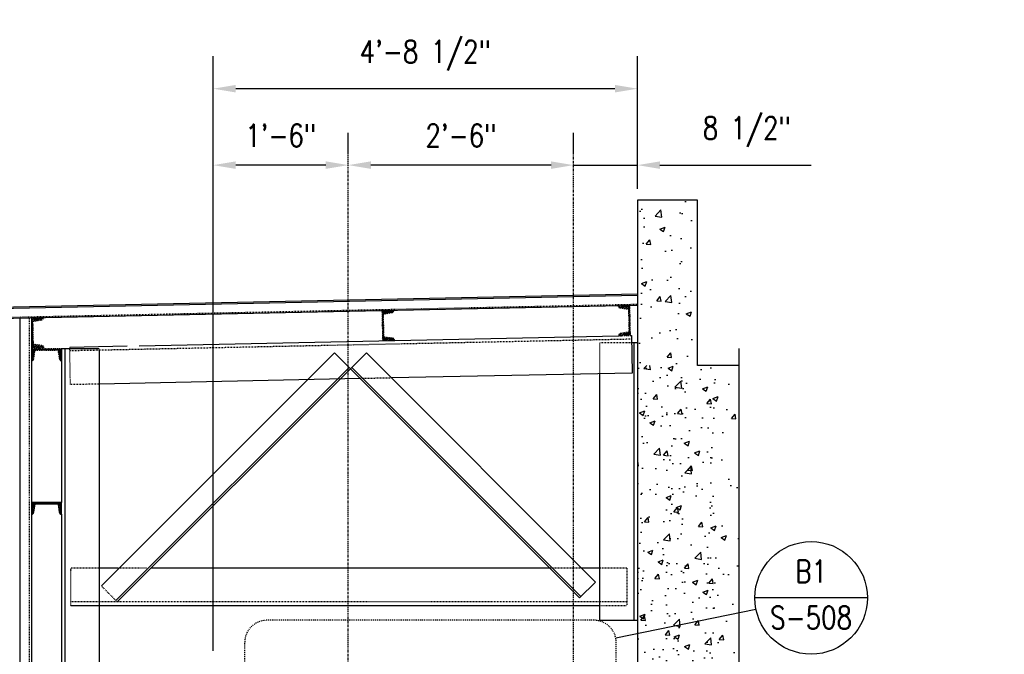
# Model space of a CAD drawing. Header units: inches. Extents: x 382 to 3028, y 70 to 495.
# Tile 24 of 41: x 1701 to 1832, y 182 to 266. Entities that reach past the tile are written whole.
import ezdxf
from ezdxf import colors
from ezdxf.entities.mleader import LeaderData, LeaderLine
from ezdxf.enums import TextEntityAlignment as Align
from ezdxf.math import Vec2, Vec3

# ---------------------------------------------------------------- set-up
doc = ezdxf.new("R2010")
doc.units = ezdxf.units.IN
doc.header["$MEASUREMENT"] = 0
for name, pattern in [('014200-907 MS2 Medium Dash', [0.109898, 0.068898, -0.041]), ('Center 1_4_', [0.53125, 0.25, -0.09375, 0.09375, -0.09375]), ('Dash', [0.25, 0.125, -0.125]), ('Dash - 1_16_', [0.1875, 0.125, -0.0625]), ('Hidden 3_32_', [0.140625, 0.09375, -0.046875])]:
    doc.linetypes.add(name, pattern=pattern)
for name, color, linetype in [('A-FLOR', 192, 'Continuous'), ('A-WALL-PATT', 8, 'Continuous'), ('G-ANNO-REFR', 2, 'Continuous'), ('S-ANNO-DIMS', 1, 'Continuous'), ('S-ANNO-NOTE', 2, 'Continuous'), ('S-ANNO-SYMB', 2, 'Continuous'), ('S-ANNO-TEXT', 2, 'Continuous'), ('S-BEAM', 10, 'Continuous'), ('S-BEAM-HDLN', 1, 'Dash'), ('S-COLS', 2, 'Continuous'), ('S-DETL', 90, 'Continuous'), ('S-DETL-CNTR', 1, 'Center 1_4_'), ('S-DETL-GENF', 92, 'Continuous'), ('S-DETL-MEDM', 3, 'Continuous'), ('S-DETL-PATT', 8, 'Continuous'), ('S-DETL-THIN', 1, 'Continuous')]:
    doc.layers.add(name, color=color, linetype=linetype)
doc.layers.add('A-FLOR-OVHD', color=9, linetype='014200-907 MS2 Medium Dash', true_color=0x808080)
doc.styles.add('AEC_COMN_TITLE', font='romans.shx', dxfattribs={"width": 0.8, "height": 0.1875})
doc.styles.add('Annotative', font='romans.shx', dxfattribs={"width": 0.8, "height": 0.125})
doc.styles.add('ROMANS', font='romans.shx', dxfattribs={"width": 0.8})
doc.dimstyles.new('Annotative', dxfattribs={"dimscale": 0, "dimtxt": 0.125, "dimasz": 0.125, "dimexe": 0.18, "dimexo": 0.0625, "dimgap": 0.09, "dimtad": 1, "dimdec": 3, "dimzin": 3, "dimdsep": 46, "dimlunit": 4, "dimtxsty": 'Annotative', "dimcen": 0.09, "dimclrt": 2, "dimazin": 2, "dimtfac": 1, "dimtdec": 3, "dimtmove": 0, "dimatfit": 0, "dimfxl": 1, "dimtfill": 1, "dimfrac": 2, "dimtolj": 1, "dimtzin": 0, "dimarcsym": 0})
pattern_1 = [(45, (21.31514, 0.44253), (-0.176776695, 0.176776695), []), (45, (21.31514, 0.56753), (-0.176776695, 0.176776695), [])]
pattern_2 = [(45, (0, 0), (-0.176776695, 0.176776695), []), (45, (0, 0.125), (-0.176776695, 0.176776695), [])]

# ---------------------------------------------------------------- blocks, each defined once
blk = doc.blocks.new('051200_StructuralFraming-C-Channel - C4X5_4-V19-DOOR RAIL SUPPORT 3')
at = {"lineweight": -3}
for p, q in [((731.21, 221.75), (731.21, 220.17)), ((735.21, 221.75), (731.21, 221.75)), ((735.21, 220.17), (735.21, 221.75)), ((731.5, 220.47), (731.68, 221.57)), ((731.68, 221.57), (734.74, 221.57)), ((734.74, 221.57), (734.91, 220.47))]:
    blk.add_line(p, q, dxfattribs=at)
for centre, start, end in [((731.21, 220.47), 270, 0), ((735.21, 220.47), 180, 270)]:
    blk.add_arc(centre, 0.296, start, end, dxfattribs=at)
blk = doc.blocks.new('051200_StructuralFraming-C-Channel - C4X5_4-1771557-DOOR RAIL SUPPORT 3')
at = {"lineweight": -3}
for p, q in [((732.79, 225.91), (731.21, 225.88)), ((731.21, 225.88), (731.29, 221.88)), ((731.4, 225.41), (732.5, 225.61)), ((731.46, 222.36), (731.4, 225.41)), ((731.29, 221.88), (732.87, 221.91)), ((732.57, 222.2), (731.46, 222.36))]:
    blk.add_line(p, q, dxfattribs=at)
for centre, start, end in [((732.49, 225.91), 271.19, 1.19), ((732.57, 221.91), 1.19, 91.19)]:
    blk.add_arc(centre, 0.296, start, end, dxfattribs=at)
blk = doc.blocks.new('051200_StructuralFraming-C-Channel - C4X5_4-1771573-DOOR RAIL SUPPORT 3')
at = {"lineweight": -3}
for p, q in [((800.77, 227.33), (799.19, 227.3)), ((799.19, 227.3), (799.27, 223.3)), ((799.39, 226.83), (800.48, 227.03)), ((799.45, 223.77), (799.39, 226.83)), ((799.27, 223.3), (800.85, 223.33)), ((800.55, 223.62), (799.45, 223.77))]:
    blk.add_line(p, q, dxfattribs=at)
for centre, start, end in [((800.48, 227.32), 271.19, 1.19), ((800.56, 223.33), 1.19, 91.19)]:
    blk.add_arc(centre, 0.296, start, end, dxfattribs=at)
blk = doc.blocks.new('051200_StructuralFraming-C-Channel - C4X5_4-1771584-DOOR RAIL SUPPORT 3')
at = {"lineweight": -3}
for p, q in [((832.19, 227.98), (830.61, 227.95)), ((830.91, 227.66), (830.92, 227.66)), ((830.91, 227.66), (832.02, 227.5)), ((832.02, 227.5), (832.08, 224.45)), ((832.27, 223.98), (832.19, 227.98)), ((832.08, 224.45), (830.98, 224.25)), ((830.69, 223.95), (832.27, 223.98)), ((832.28, 223.98), (832.27, 223.98))]:
    blk.add_line(p, q, dxfattribs=at)
for centre, start, end in [((830.91, 227.95), 181.19, 271.19), ((830.99, 223.95), 91.19, 181.19)]:
    blk.add_arc(centre, 0.296, start, end, dxfattribs=at)
blk = doc.blocks.new('Break Line - Break Line-2027386-DOOR RAIL SUPPORT 3')
at = {"layer": 'S-DETL-MEDM'}
for p, q in [((843.71, 222.27), (843.71, 179.42)), ((845.21, 178.92), (842.21, 177.92)), ((843.71, 179.42), (845.21, 178.92)), ((842.21, 177.92), (843.71, 177.42)), ((843.71, 177.42), (843.71, 129.94))]:
    blk.add_line(p, q, dxfattribs=at)
blk = doc.blocks.new('_Dot')
at = {"color": 0, "linetype": 'ByBlock', "lineweight": -2}
blk.add_line((-0.5, 0), (-1, 0), dxfattribs=at)
at = {"color": 0, "linetype": 'ByBlock', "const_width": 0.5}
blk.add_lwpolyline([(-0.25, 0, 1), (0.25, 0, 1)], format="xyb", close=True, dxfattribs=at)
blk = doc.blocks.new('Detail Callout AEC')
at = {"color": 0, "linetype": 'ByBlock', "lineweight": -3, "transparency": 16777216}
blk.add_line((0.25, 0), (-0.25, 0), dxfattribs=at)
blk.add_circle((0, 0), 0.25, dxfattribs=at)
at = {"color": 0, "linetype": 'ByBlock', "lineweight": -3, "transparency": 16777216, "style": 'AEC_COMN_TITLE'}
for tag, p in [('VIEWNUMBER', (0, 0.0508)), ('SHEETNUMBER', (0, -0.1263))]:
    blk.add_attdef(tag, text='', height=0.0938, dxfattribs=at).set_placement(p, align=Align.CENTER)
blk = doc.blocks.new('051200_StructuralFraming-C-Channel - C4X5_4-V15-DOOR RAIL SUPPORT 2')
at = {"lineweight": -3}
for p, q in [((753.71, 202), (753.71, 200.42)), ((757.71, 202), (753.71, 202)), ((757.71, 200.42), (757.71, 202)), ((754, 200.72), (754.18, 201.82)), ((754.18, 201.82), (757.24, 201.82)), ((757.24, 201.82), (757.41, 200.72))]:
    blk.add_line(p, q, dxfattribs=at)
for centre, start, end in [((753.71, 200.72), 270, 0), ((757.71, 200.72), 180, 270)]:
    blk.add_arc(centre, 0.296, start, end, dxfattribs=at)
blk = doc.blocks.new('*D184')
at = {"layer": 'Defpoints', "color": 0, "transparency": 16777216}
for p in [(1774.5, 246.67), (1783, 246.67), (1783, 242)]:
    blk.add_point(p, dxfattribs=at)
at = {"layer": 'S-ANNO-DIMS', "color": 0, "lineweight": -2, "transparency": 16777216}
for p, q in [((1774.5, 248.17), (1774.5, 250.99)), ((1783, 243.5), (1783, 250.99)), ((1771.5, 246.67), (1768.5, 246.67)), ((1774.5, 246.67), (1783, 246.67)), ((1786, 246.67), (1806.12, 246.67))]:
    blk.add_line(p, q, dxfattribs=at)
at = {"layer": 'S-ANNO-DIMS', "color": 0, "transparency": 16777216}
for points in [[(1771.5, 247.17), (1771.5, 246.17), (1774.5, 246.67)], [(1786, 247.17), (1786, 246.17), (1783, 246.67)]]:
    blk.add_solid(points, dxfattribs=at)
at = {"layer": 'S-ANNO-DIMS', "color": 2, "transparency": 16777216, "insert": (1797.56, 251.12), "char_height": 3, "attachment_point": 5, "style": 'Annotative', "bg_fill": 3, "box_fill_scale": 1.25, "bg_fill_color": 256, "bg_fill_true_color": 13158600, "bg_fill_transparency": 0}
blk.add_mtext('\\A1;8 1/2"', dxfattribs=at)
blk = doc.blocks.new('*D185')
at = {"layer": 'Defpoints', "color": 0, "transparency": 16777216}
for p in [(1744.5, 246.67), (1744.5, 246.67), (1774.5, 246.67)]:
    blk.add_point(p, dxfattribs=at)
at = {"layer": 'S-ANNO-DIMS', "color": 0, "lineweight": -2, "transparency": 16777216}
for p, q in [((1744.5, 248.17), (1744.5, 250.99)), ((1774.5, 248.17), (1774.5, 250.99)), ((1771.5, 246.67), (1747.5, 246.67))]:
    blk.add_line(p, q, dxfattribs=at)
at = {"layer": 'S-ANNO-DIMS', "color": 0, "transparency": 16777216}
for points in [[(1747.5, 247.17), (1747.5, 246.17), (1744.5, 246.67)], [(1771.5, 247.17), (1771.5, 246.17), (1774.5, 246.67)]]:
    blk.add_solid(points, dxfattribs=at)
at = {"layer": 'S-ANNO-DIMS', "color": 2, "transparency": 16777216, "insert": (1759.5, 250.62), "char_height": 3, "attachment_point": 5, "style": 'Annotative', "bg_fill": 3, "box_fill_scale": 1.25, "bg_fill_color": 256, "bg_fill_true_color": 13158600, "bg_fill_transparency": 0}
blk.add_mtext('\\A1;2\'-6"', dxfattribs=at)
blk = doc.blocks.new('*D186')
at = {"layer": 'Defpoints', "color": 0, "transparency": 16777216}
for p in [(1726.5, 246.67), (1744.5, 246.67), (1726.5, 180.5)]:
    blk.add_point(p, dxfattribs=at)
at = {"layer": 'S-ANNO-DIMS', "color": 0, "lineweight": -2, "transparency": 16777216}
for p, q in [((1726.5, 182), (1726.5, 250.99)), ((1744.5, 248.17), (1744.5, 250.99)), ((1741.5, 246.67), (1729.5, 246.67))]:
    blk.add_line(p, q, dxfattribs=at)
at = {"layer": 'S-ANNO-DIMS', "color": 0, "transparency": 16777216}
for points in [[(1729.5, 247.17), (1729.5, 246.17), (1726.5, 246.67)], [(1741.5, 247.17), (1741.5, 246.17), (1744.5, 246.67)]]:
    blk.add_solid(points, dxfattribs=at)
at = {"layer": 'S-ANNO-DIMS', "color": 2, "transparency": 16777216, "insert": (1735.5, 250.62), "char_height": 3, "attachment_point": 5, "style": 'Annotative', "bg_fill": 3, "box_fill_scale": 1.25, "bg_fill_color": 256, "bg_fill_true_color": 13158600, "bg_fill_transparency": 0}
blk.add_mtext('\\A1;1\'-6"', dxfattribs=at)
blk = doc.blocks.new('*D187')
at = {"layer": 'Defpoints', "color": 0, "transparency": 16777216}
for p in [(1726.5, 256.85), (1726.5, 246.67), (1783, 242)]:
    blk.add_point(p, dxfattribs=at)
at = {"layer": 'S-ANNO-DIMS', "color": 0, "lineweight": -2, "transparency": 16777216}
for p, q in [((1726.5, 248.17), (1726.5, 261.17)), ((1783, 243.5), (1783, 261.17)), ((1780, 256.85), (1729.5, 256.85))]:
    blk.add_line(p, q, dxfattribs=at)
at = {"layer": 'S-ANNO-DIMS', "color": 0, "transparency": 16777216}
for points in [[(1729.5, 257.35), (1729.5, 256.35), (1726.5, 256.85)], [(1780, 257.35), (1780, 256.35), (1783, 256.85)]]:
    blk.add_solid(points, dxfattribs=at)
at = {"layer": 'S-ANNO-DIMS', "color": 2, "transparency": 16777216, "insert": (1754.75, 261.29), "char_height": 3, "attachment_point": 5, "style": 'Annotative', "bg_fill": 3, "box_fill_scale": 1.25, "bg_fill_color": 256, "bg_fill_true_color": 13158600, "bg_fill_transparency": 0}
blk.add_mtext('\\A1;4\'-8 1/2"', dxfattribs=at)

msp = doc.modelspace()

# ---------------------------------------------------------------- hatches: boundary and pattern name
at = {"layer": 'A-WALL-PATT', "lineweight": -3}
h = msp.add_hatch(dxfattribs=at)
h.set_pattern_fill('AR-CONC', color=8, style=0)
h.set_pattern_definition([(50, (0, 0), (7.172602, -0.627521), [0.75, -8.25]), (355, (0, 0), (-1.387513, 7.52192), [0.6, -6.6]), (100.45144, (0.598, -0.052), (5.785088, 6.8944), [0.637402, -7.01142]), (46.1842, (0, 2), (10.672413, -1.655193), [1.125, -12.375]), (96.63564, (0.889, 1.862), (9.34662, 9.741186), [0.956103, -10.51714]), (351.18416, (0, 2), (9.34662, 9.741186), [0.9, -9.9]), (21, (1, 1.5), (5.96907, -4.026189), [0.75, -8.25]), (326, (1, 1.5), (2.433153, 7.2515), [0.6, -6.6]), (71.45144, (1.4974, 1.1645), (8.402224, 3.225312), [0.637402, -7.01142]), (37.5, (0, 0), (0.1215986, 3.3289385), [0, -6.52, 0, -6.7, 0, -6.625]), (7.5, (0, 0), (2.6306954, 3.944117), [0, -3.82, 0, -6.37, 0, -2.525]), (327.5, (-2.23, 0), (5.3382244, -0.2255487), [0, -2.5, 0, -7.8, 0, -10.35]), (317.5, (-3.23, 0), (5.831862, 1.00105), [0, -3.25, 0, -5.18, 0, -7.35])])
edge = h.paths.add_edge_path()
edge.add_line((1790.9974, 242), (1782.9974, 242))
edge.add_line((1782.9974, 242), (1782.9974, 168))
edge.add_line((1782.9974, 168), (1776.8974, 168))
edge.add_line((1776.8974, 168), (1774.6225, 168))
edge.add_line((1774.6225, 168), (1774.6225, 143.125))
edge.add_arc((1777.1225, 143.125), 2.5, 180, 270)
edge.add_line((1777.1225, 140.625), (1778.9975, 140.625))
edge.add_line((1778.9975, 140.625), (1778.9975, 139.375))
edge.add_line((1778.9975, 139.375), (1777.1225, 139.375))
edge.add_arc((1777.1225, 143.125), 3.75, 180, 270, ccw=False)
edge.add_line((1773.3725, 143.125), (1773.3725, 168))
edge.add_line((1773.3725, 168), (1758.6222, 168))
edge.add_line((1758.6222, 168), (1758.6222, 143.125))
edge.add_arc((1761.1222, 143.125), 2.5, 180, 270)
edge.add_line((1761.1222, 140.625), (1762.9972, 140.625))
edge.add_line((1762.9972, 140.625), (1762.9972, 139.375))
edge.add_line((1762.9972, 139.375), (1761.1222, 139.375))
edge.add_arc((1761.1222, 143.125), 3.75, 180, 270, ccw=False)
edge.add_line((1757.3722, 143.125), (1757.3722, 168))
edge.add_line((1757.3722, 168), (1755.0974, 168))
edge.add_line((1755.0974, 168), (1752.9974, 168))
edge.add_line((1752.9974, 168), (1752.9974, 154))
edge.add_line((1752.9974, 154), (1749.9974, 154))
edge.add_line((1749.9974, 154), (1749.9974, 152.625))
edge.add_line((1749.9974, 152.625), (1755.5092, 152.625))
edge.add_line((1755.5092, 152.625), (1755.5092, 153.0502))
edge.add_line((1755.5092, 153.0502), (1755.9816, 153.0502))
edge.add_line((1755.9816, 153.0502), (1755.9816, 151.7116))
edge.add_line((1755.9816, 151.7116), (1755.5092, 151.7116))
edge.add_line((1755.5092, 151.7116), (1755.5092, 152.1797))
edge.add_line((1755.5092, 152.1797), (1749.9974, 152.1797))
edge.add_line((1749.9974, 152.1797), (1749.9974, 148.6924))
edge.add_line((1749.9974, 148.6924), (1755.5092, 148.6924))
edge.add_line((1755.5092, 148.6924), (1755.5092, 149.1093))
edge.add_line((1755.5092, 149.1093), (1755.9816, 149.1093))
edge.add_line((1755.9816, 149.1093), (1755.9816, 147.7707))
edge.add_line((1755.9816, 147.7707), (1755.5092, 147.7707))
edge.add_line((1755.5092, 147.7707), (1755.5092, 148.1875))
edge.add_line((1755.5092, 148.1875), (1749.9974, 148.1875))
edge.add_line((1749.9974, 148.1875), (1749.9974, 146))
edge.add_line((1749.9974, 146), (1752.9974, 146))
edge.add_line((1752.9974, 146), (1752.9974, 145.625))
edge.add_line((1752.9974, 145.625), (1752.9974, 132))
edge.add_line((1752.9974, 132), (1796.4974, 132))
edge.add_line((1796.4974, 132), (1796.4974, 177.3901))
edge.add_line((1796.4974, 177.3901), (1794.9974, 177.8901))
edge.add_line((1794.9974, 177.8901), (1797.9974, 178.8901))
edge.add_line((1797.9974, 178.8901), (1796.4974, 179.3901))
edge.add_line((1796.4974, 179.3901), (1796.4974, 220))
edge.add_line((1796.4974, 220), (1790.9974, 220))
edge.add_line((1790.9974, 220), (1790.9974, 242))
h = msp.add_hatch(dxfattribs=at)
h.set_pattern_fill('AR-CONC', color=8, style=0)
h.set_pattern_definition([(50, (949.7914, 0), (7.1726, -0.62752), [0.75, -8.25]), (355, (949.7914, 0), (-1.387513, 7.52192), [0.6, -6.6]), (100.4514, (950.389, -0.052), (5.78509, 6.8944), [0.6374, -7.01142]), (46.1842, (949.791, 2), (10.67241, -1.65519), [1.125, -12.375]), (96.6356, (950.681, 1.862), (9.34662, 9.74119), [0.9561, -10.51714]), (351.1842, (949.791, 2), (9.34662, 9.74119), [0.9, -9.9]), (21, (950.7914, 1.5), (5.96907, -4.02619), [0.75, -8.25]), (326, (950.7914, 1.5), (2.433153, 7.2515), [0.6, -6.6]), (71.4514, (951.289, 1.1645), (8.402224, 3.22531), [0.6374, -7.01142]), (37.5, (949.7914, 0), (0.1215986, 3.3289385), [0, -6.52, 0, -6.7, 0, -6.625]), (7.5, (949.7914, 0), (2.630695, 3.944117), [0, -3.82, 0, -6.37, 0, -2.525]), (327.5, (947.5614, 0), (5.338224, -0.225549), [0, -2.5, 0, -7.8, 0, -10.35]), (317.5, (946.5614, 0), (5.831862, 1.00105), [0, -3.25, 0, -5.18, 0, -7.35])])
h.paths.add_polyline_path([(1791.9974, 168), (1793.4974, 168), (1793.4974, 177.42), (1791.9974, 177.92), (1794.9974, 178.92), (1793.4974, 179.42), (1793.4974, 220), (1782.9974, 220), (1782.9974, 168)])
at = {"layer": 'S-DETL-PATT'}
h = msp.add_hatch(dxfattribs=at)
h.set_pattern_fill('STEEL', color=256, scale=2)
h.set_pattern_definition(pattern_2)
h.paths.add_polyline_path([(1750.2726, 227.0282, 0.40988494), (1750.5625, 227.3259), (1748.9828, 227.2931), (1749.0658, 223.2984), (1750.6455, 223.3312, 0.41421356), (1750.3434, 223.621), (1749.24, 223.7723), (1749.1765, 226.8312)])
h = msp.add_hatch(dxfattribs=at)
h.set_pattern_fill('STEEL', color=256, scale=2)
h.set_pattern_definition(pattern_2)
h.paths.add_polyline_path([(1781.9827, 227.9789), (1780.403, 227.946, 0.41421356), (1780.7051, 227.6563), (1781.8085, 227.5049), (1781.872, 224.446), (1780.7759, 224.249, 0.41421356), (1780.4861, 223.9469), (1782.0657, 223.9797)])
h = msp.add_hatch(dxfattribs=at)
h.set_pattern_fill('STEEL', color=256, scale=2)
h.set_pattern_definition(pattern_1)
h.paths.add_polyline_path([(1703.6733, 222.6471), (1702.5699, 222.7985), (1702.5064, 225.8574), (1703.6025, 226.0544, 0.41397637), (1703.8923, 226.3562), (1702.3127, 226.3234), (1702.3957, 222.3245), (1703.9754, 222.3573, 0.41421356)])
h = msp.add_hatch(dxfattribs=at)
h.set_pattern_fill('STEEL', color=256, scale=2)
h.set_pattern_definition(pattern_1)
h.paths.add_polyline_path([(1706.3125, 222.1925), (1702.3125, 222.1925), (1702.3125, 220.6125, 0.41421356), (1702.6085, 220.9085), (1702.7827, 222.0085), (1705.8423, 222.0085), (1706.0165, 220.9085, 0.41421356), (1706.3125, 220.6125)])
h = msp.add_hatch(dxfattribs=at)
h.set_pattern_fill('STEEL', color=256, scale=2)
h.set_pattern_definition([(45, (21.3153, -0.24794), (-0.176776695, 0.176776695), []), (45, (21.3153, -0.12294), (-0.176776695, 0.176776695), [])])
h.paths.add_polyline_path([(1702.3126, 200.1721, 0.41421356), (1702.6086, 200.4681), (1702.7829, 201.5681), (1705.8424, 201.5681), (1706.0166, 200.4681, 0.41421356), (1706.3126, 200.1721), (1706.3126, 201.7521), (1702.3126, 201.7521)])

# ---------------------------------------------------------------- linework, layer by layer
at = {"layer": 'A-FLOR', "lineweight": -3}
for p, q in [((1782.9974, 229.5), (1697.4376, 227.7227)), ((1697.4376, 226.2224), (1782.9974, 227.9997))]:
    msp.add_line(p, q, dxfattribs=at)
at = {"layer": 'A-FLOR-OVHD', "lineweight": -3}
msp.add_line((1697.4376, 226.3724), (1782.9974, 228.1497), dxfattribs=at)
at = {"layer": 'S-ANNO-SYMB', "lineweight": -3}
msp.add_line((1780.1102, 183.7023), (1798.777, 187.5302), dxfattribs=at)
at = {"layer": 'S-BEAM', "lineweight": -3}
for p, q in [((1790.9974, 242), (1782.9974, 242)), ((1782.9974, 242), (1782.9974, 168)), ((1790.9974, 220), (1790.9974, 242)), ((1796.4974, 220), (1790.9974, 220))]:
    msp.add_line(p, q, dxfattribs=at)
at = {"layer": 'S-BEAM', "linetype": 'Hidden 3_32_'}
for p, q in [((1782.196, 223.4844), (1707.4086, 221.9309)), ((1707.5021, 217.4318), (1707.3982, 222.4307)), ((1746.4255, 218.2404), (1746.0838, 218.2333)), ((1750.2355, 218.3195), (1746.4309, 218.2405)), ((1711.2964, 217.5106), (1707.5021, 217.4318)), ((1707.5399, 188), (1707.5399, 193)), ((1711.3107, 193), (1707.5399, 193)), ((1707.5399, 192.7521), (1707.5399, 192.735)), ((1717.6386, 193), (1713.7542, 193)), ((1771.6659, 193), (1771.317, 193)), ((1775.555, 193), (1771.6714, 193)), ((1781.5889, 193), (1777.9993, 193)), ((1781.5889, 192.983), (1781.5889, 193)), ((1781.5889, 193), (1781.5889, 188)), ((1713.7403, 188.4974), (1711.619, 190.6187)), ((1777.9974, 188.5), (1707.5399, 188.5)), ((1781.5889, 188.5), (1777.9993, 188.5)), ((1777.9993, 188), (1781.5889, 188))]:
    msp.add_line(p, q, dxfattribs=at)
at = {"layer": 'S-BEAM'}
for p, q in [((1716.6529, 222.623), (1780.4848, 223.9489)), ((1782.0676, 223.9818), (1782.1857, 223.9843)), ((1782.1857, 223.9843), (1782.2895, 218.9853)), ((1707.3982, 222.4307), (1715.0732, 222.5902)), ((1742.6577, 221.6574), (1711.619, 190.6187)), ((1742.6577, 221.6574), (1744.779, 219.5361)), ((1744.779, 219.5361), (1746.9003, 221.6574)), ((1777.4086, 191.1491), (1746.9003, 221.6574)), ((1744.6022, 219.7129), (1713.5635, 188.6742)), ((1713.7403, 188.4974), (1744.779, 219.5361)), ((1744.779, 219.5361), (1775.2873, 189.0278)), ((1744.9557, 219.7129), (1775.4641, 189.2045)), ((1782.2895, 218.9853), (1750.2409, 218.3196)), ((1746.0791, 218.2332), (1711.3126, 217.511)), ((1713.7495, 193), (1711.3126, 193)), ((1771.3123, 193), (1718.2429, 193)), ((1777.9974, 193), (1775.5605, 193)), ((1777.4086, 191.1491), (1775.2873, 189.0278)), ((1707.5399, 188), (1777.9974, 188))]:
    msp.add_line(p, q, dxfattribs=at)
at = {"layer": 'S-BEAM-HDLN'}
for p, q in [((1780.49, 223.949), (1782.0637, 223.9817)), ((1782.2895, 218.9853), (1782.2891, 219.0024))]:
    msp.add_line(p, q, dxfattribs=at)
at = {"layer": 'S-COLS', "linetype": 'Hidden 3_32_'}
for p in [(1777.9974, 218.8962), (1782.2071, 223)]:
    msp.add_line(p, (1777.9974, 223), dxfattribs=at)
at = {"layer": 'S-COLS'}
for p, q in [((1782.9974, 223), (1782.2071, 223)), ((1711.3125, 222.1925), (1706.3125, 222.1925)), ((1706.3126, 222.1925), (1706.3126, 201.7521)), ((1711.3126, 222.012), (1711.3126, 131.7521)), ((1777.9974, 186), (1777.9974, 218.8962)), ((1706.3126, 200.1721), (1706.3126, 131.7521)), ((1782.9974, 186), (1777.9974, 186))]:
    msp.add_line(p, q, dxfattribs=at)
at = {"layer": 'S-COLS', "linetype": 'Continuous'}
for p, q in [((1782.4974, 223), (1782.4974, 186)), ((1706.8126, 131.7521), (1706.8126, 222.1925))]:
    msp.add_line(p, q, dxfattribs=at)
at = {"layer": 'S-DETL', "lineweight": -3}
for p, q in [((1700.8126, 131.7521), (1700.8126, 226.2925)), ((1702.3126, 226.3237), (1702.3126, 131.7521))]:
    msp.add_line(p, q, dxfattribs=at)
at = {"layer": 'S-DETL', "linetype": 'Dash - 1_16_', "lineweight": -3}
msp.add_line((1701.9886, 226.3169), (1701.9886, 131.7521), dxfattribs=at)
at = {"layer": 'S-DETL-CNTR', "lineweight": -3}
for p, q in [((1744.4974, 111.4575), (1744.4974, 250.9927)), ((1774.4975, 125.42), (1774.4975, 250.9927))]:
    msp.add_line(p, q, dxfattribs=at)
at = {"layer": 'S-DETL-THIN', "lineweight": -3}
msp.add_line((1697.4376, 227.5727), (1782.9974, 229.35), dxfattribs=at)

# ---------------------------------------------------------------- block references
at = {"layer": 'G-ANNO-REFR', "lineweight": -3}
ref = msp.add_blockref('Detail Callout AEC', (1806.1241, 189.0368), dxfattribs=dict(at, xscale=30, yscale=30, zscale=30))
ref.add_attrib('VIEWNUMBER', 'B1', dxfattribs={"layer": 'S-ANNO-TEXT', "color": 1, "transparency": 16777216, "height": 3.00001, "style": 'ROMANS', "width": 0.8}).set_placement((1806.1241, 190.1618), align=Align.BOTTOM_CENTER)
ref.add_attrib('SHEETNUMBER', 'S-508', dxfattribs={"layer": 'S-ANNO-TEXT', "color": 1, "transparency": 16777216, "height": 3.00001, "style": 'ROMANS', "width": 0.8}).set_placement((1806.1241, 184.9093), align=Align.CENTER)
at = {"layer": 'S-BEAM-HDLN', "lineweight": -3}
for name, p in [('051200_StructuralFraming-C-Channel - C4X5_4-1771573-DOOR RAIL SUPPORT 3', (949.7914, 0)), ('051200_StructuralFraming-C-Channel - C4X5_4-1771584-DOOR RAIL SUPPORT 3', (949.7914, 0)), ('051200_StructuralFraming-C-Channel - C4X5_4-1771557-DOOR RAIL SUPPORT 3', (971.1066, 0.4425)), ('051200_StructuralFraming-C-Channel - C4X5_4-V19-DOOR RAIL SUPPORT 3', (971.1066, 0.4425))]:
    msp.add_blockref(name, p, dxfattribs=at)
at = {"layer": 'S-DETL-GENF', "lineweight": -3}
msp.add_blockref('Break Line - Break Line-2027386-DOOR RAIL SUPPORT 3', (952.7914, -0.0299), dxfattribs=at)
at = {"layer": 'S-DETL-THIN', "lineweight": -3}
msp.add_blockref('051200_StructuralFraming-C-Channel - C4X5_4-V15-DOOR RAIL SUPPORT 2', (948.6067, -0.2479), dxfattribs=at)

# ---------------------------------------------------------------- leaders
at = {"layer": 'S-ANNO-NOTE', "lineweight": -3}
ml = msp.add_multileader_mtext('Standard', dxfattribs=at)
ml.set_content('EL. 19\'-0"', color=256, style='Annotative')
ml.set_leader_properties(color=1, linetype='ByLayer', lineweight=-1)
ml.set_arrow_properties(name='DOT')
ml.build(insert=Vec2(0, 0))
ml.multileader.update_dxf_attribs({"text_right_attachment_type": 3, "dogleg_length": 0.36, "arrow_head_size": 1.5, "scale": 24})
ctx = ml.context
ctx.base_point, ctx.scale, ctx.char_height, ctx.arrow_head_size, ctx.landing_gap_size, ctx.plane_origin = Vec3(1412.5161, 263.0712), 24, 3, 1.5, 2.16, Vec3(1378.5441, 256.5422)
ctx.right_attachment = 3
notes = []
notes.append((ctx, [(1, (1, 1, 0), (1406.9665, 263.0712), (1, 0), 5.5496, [(0, [(1381.0454, 228.1497)], 0, [])])]))
ctx.mtext.insert, ctx.mtext.width, ctx.mtext.flow_direction = Vec3(1414.6761, 264.5712), 21.927101, 5
ml = msp.add_multileader_mtext('Standard', dxfattribs=at)
ml.set_content('\\A1;L3X3X1/4 CLOSURE ANGLE. SLOPES WITH METAL ROOFING.', color=256, style='Annotative')
ml.set_leader_properties(color=1, linetype='ByLayer', lineweight=-1)
ml.build(insert=Vec2(0, 0))
ml.multileader.update_dxf_attribs({"text_right_attachment_type": 3, "dogleg_length": 0.125, "arrow_head_size": 3, "scale": 24})
ctx = ml.context
ctx.base_point, ctx.scale, ctx.char_height, ctx.arrow_head_size, ctx.landing_gap_size, ctx.plane_origin = Vec3(2158.9406, 255.7569), 24, 3, 3, 2.16, Vec3(2298.1512, 228.5527)
ctx.right_attachment, ctx.text_align_type = 3, 2
notes.append((ctx, [(0, (1, 1, 0), (2196.3177, 240.1855), (-1, 0), 3, [(0, [(2218.5816, 225.081)], 0, [])])]))
ctx.mtext.insert, ctx.mtext.width, ctx.mtext.alignment, ctx.mtext.flow_direction = Vec3(2191.1577, 257.2569), 32.92579, 3, 5
ml = msp.add_multileader_mtext('Standard', dxfattribs=at)
ml.set_content('METAL ROOFING', color=256, style='Annotative')
ml.set_leader_properties(color=1, linetype='ByLayer', lineweight=-1)
ml.build(insert=Vec2(0, 0))
ml.multileader.update_dxf_attribs({"text_right_attachment_type": 3, "dogleg_length": 0.125, "arrow_head_size": 3, "scale": 24})
ctx = ml.context
ctx.base_point, ctx.scale, ctx.char_height, ctx.arrow_head_size, ctx.landing_gap_size, ctx.plane_origin = Vec3(1847.7704, 249.504), 24, 3, 3, 2.16, Vec3(1899.1038, 224.1267)
ctx.right_attachment, ctx.text_align_type = 3, 2
notes.append((ctx, [(0, (1, 1, 0), (1869.6047, 244.504), (-1, 0), 3, [(0, [(1884.9594, 234.603)], 0, [])])]))
ctx.mtext.insert, ctx.mtext.width, ctx.mtext.alignment, ctx.mtext.flow_direction = Vec3(1864.4447, 251.004), 18.609717, 3, 5
ml = msp.add_multileader_mtext('Standard', dxfattribs=at)
ml.set_content('\\A1;EL. +18-11"', color=256, style='Annotative')
ml.set_leader_properties(color=1, lineweight=-1)
ml.set_arrow_properties(name='DOT')
ml.build(insert=Vec2(0, 0))
ml.multileader.update_dxf_attribs({"text_right_attachment_type": 3, "dogleg_length": 0.36, "arrow_head_size": 0.75, "scale": 24})
ctx = ml.context
ctx.base_point, ctx.scale, ctx.char_height, ctx.arrow_head_size, ctx.landing_gap_size, ctx.plane_origin = Vec3(2161.5852, 227.5499), 24, 3, 0.75, 2.16, Vec3(2130.6971, 257.7309)
ctx.right_attachment, ctx.text_align_type = 3, 2
notes.append((ctx, [(0, (1, 1, 0), (2214.2464, 226.9784), (-1, 0), 24.684, [(0, [(2211.6525, 226.9784)], 0, [])])]))
ctx.mtext.insert, ctx.mtext.width, ctx.mtext.alignment, ctx.mtext.flow_direction = Vec3(2187.4023, 229.0499), 36.262255, 3, 5
ml = msp.add_multileader_mtext('Standard', dxfattribs=at)
ml.set_content('EL. 19\'-0"', color=256, style='Annotative')
ml.set_leader_properties(color=1, linetype='ByLayer', lineweight=-1)
ml.set_arrow_properties(name='DOT')
ml.build(insert=Vec2(0, 0))
ml.multileader.update_dxf_attribs({"text_right_attachment_type": 3, "dogleg_length": 0.36, "arrow_head_size": 1.5, "scale": 24})
ctx = ml.context
ctx.base_point, ctx.scale, ctx.char_height, ctx.arrow_head_size, ctx.landing_gap_size, ctx.plane_origin = Vec3(1241.4083, 209.3577), 24, 3, 1.5, 2.16, Vec3(1219.4875, 237.9143)
ctx.right_attachment = 3
notes.append((ctx, [(1, (1, 1, 0), (1232.6209, 209.3577), (1, 0), 8.7873, [(0, [(1209.7198, 209.3541)], 0, [])])]))
ctx.mtext.insert, ctx.mtext.width, ctx.mtext.flow_direction = Vec3(1243.5683, 210.8577), 21.927101, 5
for ctx, leaders in notes:
    for number, flags, end, landing, length, lines in leaders:
        leader = LeaderData()
        leader.index, (leader.has_last_leader_line, leader.has_dogleg_vector, leader.attachment_direction) = number, flags
        leader.last_leader_point, leader.dogleg_vector, leader.dogleg_length = Vec3(end), Vec3(landing), length
        for number, points, colour, breaks in lines:
            line = LeaderLine()
            line.index, line.vertices, line.color, line.breaks = number, Vec3.list(points), colors.encode_raw_color(colour), breaks
            leader.lines.append(line)
        ctx.leaders.append(leader)

# ---------------------------------------------------------------- next in the draw order: dimensions: what is measured, and where the dimension line sits
at = {"layer": 'S-ANNO-DIMS'}
dim = msp.add_linear_dim(base=(1782.9974, 246.6727), p1=(1774.4975, 246.6727), p2=(1782.9974, 242), dimstyle='Annotative', override={"dimpost": '\\X'}, dxfattribs=at)
dim.commit()
dim.dimension.update_dxf_attribs({"geometry": '*D184', "text_midpoint": (1797.5574, 251.1184)})

# ---------------------------------------------------------------- next in the draw order: dimensions: what is measured, and where the dimension line sits
dim = msp.add_linear_dim(base=(1744.4974, 246.6727), p1=(1774.4975, 246.6727), p2=(1744.4974, 246.6727), dimstyle='Annotative', override={"dimpost": '\\X'}, dxfattribs=at)
dim.commit()
dim.dimension.update_dxf_attribs({"geometry": '*D185', "text_midpoint": (1759.4974, 250.6184)})

# ---------------------------------------------------------------- next in the draw order: dimensions: what is measured, and where the dimension line sits
dim = msp.add_linear_dim(base=(1726.4974, 246.6727), p1=(1744.4974, 246.6727), p2=(1726.4974, 180.5), dimstyle='Annotative', override={"dimpost": '\\X'}, dxfattribs=at)
dim.commit()
dim.dimension.update_dxf_attribs({"geometry": '*D186', "text_midpoint": (1735.4974, 250.6184)})

# ---------------------------------------------------------------- next in the draw order: linework, layer by layer
at = {"layer": 'S-ANNO-SYMB', "linetype": 'Dash', "lineweight": -3}
msp.add_lwpolyline([(1730.6949, 183.0589), (1730.6949, 159.7336, 0.41421356), (1733.6949, 156.7336), (1777.18, 156.7336, 0.41421356), (1780.18, 159.7336), (1780.18, 183.0589, 0.41421356), (1777.18, 186.0589), (1733.6949, 186.0589, 0.41421356)], format="xyb", close=True, dxfattribs=at)

# ---------------------------------------------------------------- next in the draw order: dimensions: what is measured, and where the dimension line sits
at = {"layer": 'S-ANNO-DIMS'}
dim = msp.add_linear_dim(base=(1726.4974, 256.8456), p1=(1782.9974, 242), p2=(1726.4974, 246.6727), dimstyle='Annotative', override={"dimpost": '\\X'}, dxfattribs=at)
dim.commit()
dim.dimension.update_dxf_attribs({"geometry": '*D187', "text_midpoint": (1754.7474, 261.2913)})

doc.saveas('drawing.dxf')
